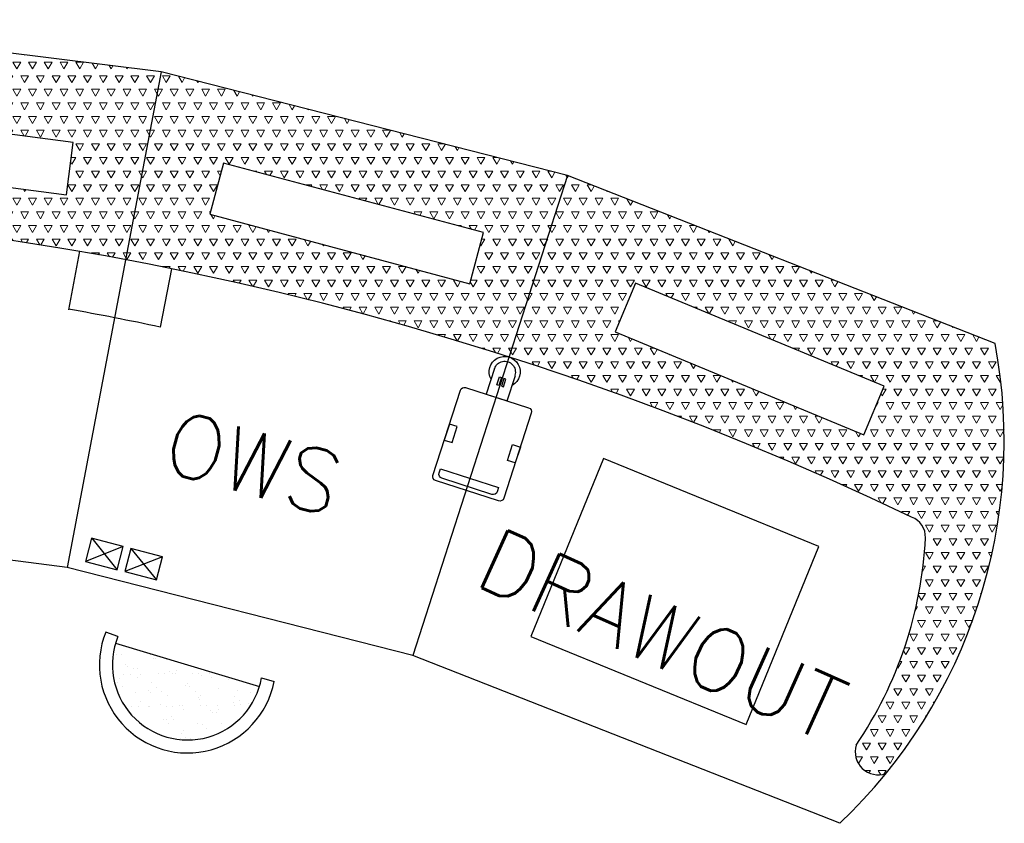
# Model space of a CAD drawing. Extents: x -82582065 to 310651827, y -37687100 to 142977471.
# Tile 61 of 122: x 105531 to 107878, y 32984 to 34900. Entities that reach past the tile are written whole.
import ezdxf

# ---------------------------------------------------------------- set-up
doc = ezdxf.new("R2010")
doc.units = 0
doc.header["$LTSCALE"] = 100
doc.header["$MEASUREMENT"] = 0
doc.linetypes.add('HIDDEN', pattern=[0.375, 0.25, -0.125])
doc.layers.add('AM_8', color=1, linetype='Continuous', lineweight=15)
doc.layers.add('PNL', color=6, linetype='Continuous')
doc.layers.add('PNLTXT', color=7, linetype='Continuous')
doc.styles.add('ROMANS', font='romans')
pattern_1 = [(59.99999999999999, (97724.40688498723, 57840.3140190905), (-18.74999996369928, 32.47595262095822), [18.75, -18.75]), (120, (97724.40688498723, 57840.3140190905), (-37.49999996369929, 2.095823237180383e-08), [18.74999999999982, -18.74999999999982]), (0, (97715.03188498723, 57856.5519953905), (18.75, 32.4759526), [18.75, -18.75])]

# ---------------------------------------------------------------- blocks, each defined once
blk = doc.blocks.new('A$C291670A8')
for p, q in [((-500, 0), (500, 0)), ((-500, 0), (-425, -1200)), ((500, 0), (425, -1200)), ((-425, -1200), (425, -1200))]:
    blk.add_line(p, q)
blk = doc.blocks.new('A$C166273C7')
blk.add_lwpolyline([(33.51484912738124, -28.96049908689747), (50.95738277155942, -90.67677140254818), (0.4655785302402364, -104.9469948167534), (-16.97695511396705, -43.23072250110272), (-15.4971697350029, -42.81249882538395)])
for points in [[(5.494093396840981, -52.87205719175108), (10.21089829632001, -51.53897233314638), (15.54029967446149, -70.39579631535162), (10.82349477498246, -71.72888117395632)], [(20.89452297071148, -48.51951772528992), (16.17771807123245, -49.85260258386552), (21.50711944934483, -68.70942656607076), (26.22392434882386, -67.37634170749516)], [(146.9588466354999, -203.7343458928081), (128.2668578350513, -209.0171608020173), (117.3954078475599, -170.5511109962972), (136.0873966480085, -165.2682960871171)], [(-24.02330772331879, -252.0581001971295), (-5.331318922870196, -246.7752852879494), (-16.20276891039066, -208.3092354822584), (-34.89475771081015, -213.5920503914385)]]:
    blk.add_lwpolyline(points, close=True)
for points in [[(100.6453793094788, -76.63372377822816), (-51.09066684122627, -119.5180554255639, 0.4142135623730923), (-57.99400961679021, -131.8608208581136), (-0.01863654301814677, -336.9929412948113, 0.4142135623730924), (12.32412888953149, -343.8962840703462), (164.0601750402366, -301.0119524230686, 0.414213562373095), (170.9635178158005, -288.6691869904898), (112.9881447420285, -83.5370665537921, 0.414213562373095)], [(28.51773200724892, -328.92786299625), (149.4040092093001, -294.7624333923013, 0.414213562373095), (156.307351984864, -282.4196679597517), (153.4042268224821, -272.1476474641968), (13.27184141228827, -311.7524997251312), (16.17496657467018, -322.0245202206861, 0.414213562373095)]]:
    blk.add_lwpolyline(points, format="xyb", close=True)
for radius, start, end in [(37.00000000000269, 329.2748023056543, 238.909500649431), (25.46593749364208, 15.78159446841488, 195.7815944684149)]:
    blk.add_arc((9.008839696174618, -35.88649895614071), radius, start, end)

msp = doc.modelspace()

# ---------------------------------------------------------------- hatches: boundary and pattern name
at = {"layer": 'AM_8'}
h = msp.add_hatch(dxfattribs=at)
h.set_pattern_fill('TRIANG', color=256, scale=100, style=0)
h.set_pattern_definition(pattern_1)
edge = h.paths.add_edge_path()
edge.add_line((105783.50062749, 34327.52113467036), (105868.3306910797, 34775.22921473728))
edge.add_line((105868.3306910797, 34775.22921473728), (104876.112792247, 34899.74283341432))
edge.add_line((104876.1127922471, 34899.74283341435), (104847.6550990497, 34444.41974225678))
edge.add_arc((104375.8212869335, 26862.63882703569), 7596.448445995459, 79.3209355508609, 86.43892811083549, ccw=False)
h.paths.add_polyline_path([(105642.6409355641, 34481.77971479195), (105006.9791988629, 34565.46617004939), (105023.4332836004, 34690.44735186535), (105659.0950203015, 34606.76089660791)], flags=16)
h = msp.add_hatch(dxfattribs=at)
h.set_pattern_fill('TRIANG', color=256, scale=100, style=0)
h.set_pattern_definition(pattern_1)
edge = h.paths.add_edge_path()
edge.add_arc((106687.2078575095, 34060.09619839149), 37.0000000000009, 73.43467988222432, 74.94314112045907, ccw=False)
edge.add_line((106697.7568632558, 34095.56052522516), (106837.3234086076, 34528.13993253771))
edge.add_line((106837.3234086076, 34528.13993253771), (105868.3306910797, 34775.22921473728))
edge.add_line((105868.3306910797, 34775.22921473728), (105783.5006274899, 34327.52113467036))
edge.add_arc((104375.8212869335, 26862.63882703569), 7596.448445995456, 72.2095080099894, 79.32093555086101, ccw=False)
h.paths.add_polyline_path([(106603.951152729, 34270.30693016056), (105984.6508646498, 34436.24794222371), (106017.2775001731, 34558.01220367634), (106636.5777882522, 34392.07119161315)], flags=16)
h = msp.add_hatch(dxfattribs=at)
h.set_pattern_fill('TRIANG', color=256, scale=100, style=0)
h.set_pattern_definition(pattern_1)
edge = h.paths.add_edge_path()
edge.add_arc((106727.4300444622, 33711.54727522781), 963.7933821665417, 325.82345108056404, 357.19533878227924, ccw=False)
edge.add_arc((107577.8179280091, 33154.56764928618), 55.27090800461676, 163.6341127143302, 288.8601468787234)
edge.add_arc((106619.1921222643, 33896.11758496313), 1258.467739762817, 320.8901306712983, 370.6023901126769)
edge.add_line((107856.1748913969, 34127.66602674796), (106837.3234086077, 34528.13993253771))
edge.add_line((106837.3234086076, 34528.13993253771), (106697.7568632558, 34095.56052522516))
edge.add_arc((106687.2078575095, 34060.09619839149), 37.00000000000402, 69.44912546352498, 73.43467988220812, ccw=False)
edge.add_arc((104375.8212869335, 26862.63882703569), 7596.448445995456, 64.409077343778, 72.18275857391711, ccw=False)
edge.add_arc((107640.1288483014, 33666.83442739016), 49.9999999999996, -2.8046612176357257, 70.21551627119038, ccw=False)
h.paths.add_polyline_path([(107591.3928249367, 34026.30403222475), (107543.1518894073, 33909.84011140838), (106950.8094495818, 34155.19638355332), (106999.050385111, 34271.6603043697)], flags=16)

# ---------------------------------------------------------------- linework, layer by layer
for p, q in [((106837.3234086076, 34528.13993253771), (106468.1418161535, 33383.88036766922)), ((107856.1748913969, 34127.66602674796), (106837.3234086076, 34528.13993253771)), ((105702.9858225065, 33663.35420854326), (105763.1745915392, 33588.54709419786)), ((105777.8967384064, 33643.74755537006), (105687.9973055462, 33608.26394781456)), ((105796.1453132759, 33639.03974732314), (105857.1213940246, 33564.1440273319)), ((105871.6057002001, 33619.39279995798), (105782.0997405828, 33584.09775368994)), ((107486.0228934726, 32983.78789339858), (106468.1418161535, 33383.88036766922))]:
    msp.add_line(p, q)
at = {"color": 3}
for p, q in [((105673.831334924, 34347.60007405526), (105647.6831730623, 34208.3369252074)), ((105892.9135573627, 34306.08918852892), (105866.3041504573, 34166.91343467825))]:
    msp.add_line(p, q, dxfattribs=at)
at = {"color": 1, "linetype": 'HIDDEN', "ltscale": 150}
for p, q in [((106922.8946262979, 33853.3126325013), (106749.5995701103, 33429.36355124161)), ((107435.7063970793, 33643.69372174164), (106922.8946262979, 33853.3126325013)), ((107262.4113408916, 33219.74464048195), (107435.7063970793, 33643.69372174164)), ((106749.5995701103, 33429.36355124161), (107262.4113408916, 33219.74464048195))]:
    msp.add_line(p, q, dxfattribs=at)
at = {"linetype": 'Continuous'}
for p, q in [((105756.7077434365, 33394.18074543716), (105756.7077434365, 33394.18074543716)), ((105756.7077434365, 33394.18074543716), (105756.7077434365, 33394.18074543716)), ((105761.1703320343, 33386.67393900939), (105761.1703320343, 33386.67393900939)), ((105761.1703320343, 33386.67393900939), (105761.1703320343, 33386.67393900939)), ((105774.3408804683, 33386.14985503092), (105774.3408804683, 33386.14985503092)), ((105774.3408804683, 33386.14985503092), (105774.3408804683, 33386.14985503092)), ((105842.3546828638, 33385.59617072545), (105842.3546828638, 33385.59617072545)), ((105842.3546828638, 33385.59617072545), (105842.3546828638, 33385.59617072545)), ((105850.5362153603, 33376.99307389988), (105850.5362153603, 33376.99307389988)), ((105850.5362153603, 33376.99307389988), (105850.5362153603, 33376.99307389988)), ((105853.9990330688, 33376.14053175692), (105853.9990330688, 33376.14053175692)), ((105853.9990330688, 33376.14053175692), (105853.9990330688, 33376.14053175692)), ((105880.7556647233, 33373.73800519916), (105880.7556647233, 33373.73800519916)), ((105880.7556647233, 33373.73800519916), (105880.7556647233, 33373.73800519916)), ((105783.2365715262, 33363.57892718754), (105783.2365715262, 33363.57892718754)), ((105783.2365715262, 33363.57892718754), (105783.2365715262, 33363.57892718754)), ((105788.1493174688, 33357.91192380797), (105788.1493174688, 33357.91192380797)), ((105788.1493174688, 33357.91192380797), (105788.1493174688, 33357.91192380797)), ((105803.0899927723, 33352.63363872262), (105803.0899927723, 33352.63363872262)), ((105803.0899927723, 33352.63363872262), (105803.0899927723, 33352.63363872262)), ((105811.4175060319, 33353.56047736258), (105811.4175060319, 33353.56047736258)), ((105811.4175060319, 33353.56047736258), (105811.4175060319, 33353.56047736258)), ((105903.9438255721, 33346.98974924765), (105903.9438255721, 33346.98974924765)), ((105903.9438255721, 33346.98974924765), (105903.9438255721, 33346.98974924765)), ((105769.5965174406, 33328.50918172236), (105769.5965174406, 33328.50918172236)), ((105769.5965174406, 33328.50918172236), (105769.5965174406, 33328.50918172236)), ((105779.7233799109, 33338.46777924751), (105779.7233799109, 33338.46777924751)), ((105779.7233799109, 33338.46777924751), (105779.7233799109, 33338.46777924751)), ((105795.4713401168, 33338.72125381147), (105795.4713401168, 33338.72125381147)), ((105795.4713401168, 33338.72125381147), (105795.4713401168, 33338.72125381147)), ((105811.3374783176, 33331.16366785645), (105811.3374783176, 33331.16366785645)), ((105811.3374783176, 33331.16366785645), (105811.3374783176, 33331.16366785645)), ((105820.0681541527, 33339.11715693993), (105820.0681541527, 33339.11715693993)), ((105820.0681541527, 33339.11715693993), (105820.0681541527, 33339.11715693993)), ((105861.1628312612, 33339.77860484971), (105861.1628312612, 33339.77860484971)), ((105861.1628312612, 33339.77860484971), (105861.1628312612, 33339.77860484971)), ((105876.9107914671, 33340.03207941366), (105876.9107914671, 33340.03207941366)), ((105876.9107914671, 33340.03207941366), (105876.9107914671, 33340.03207941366)), ((105889.5430403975, 33345.55990987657), (105889.5430403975, 33345.55990987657)), ((105889.5430403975, 33345.55990987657), (105889.5430403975, 33345.55990987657)), ((105895.9186938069, 33342.10023147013), (105895.9186938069, 33342.10023147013)), ((105895.9186938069, 33342.10023147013), (105895.9186938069, 33342.10023147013)), ((105901.507605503, 33340.42798254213), (105901.507605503, 33340.42798254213)), ((105901.507605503, 33340.42798254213), (105901.507605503, 33340.42798254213)), ((105942.6022826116, 33341.0894304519), (105942.6022826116, 33341.0894304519)), ((105942.6022826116, 33341.0894304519), (105942.6022826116, 33341.0894304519)), ((105958.3502428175, 33341.34290501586), (105958.3502428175, 33341.34290501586)), ((105958.3502428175, 33341.34290501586), (105958.3502428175, 33341.34290501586)), ((105965.73837529, 33336.40312874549), (105965.73837529, 33336.40312874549)), ((105965.73837529, 33336.40312874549), (105965.73837529, 33336.40312874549)), ((105982.9470568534, 33341.73880814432), (105982.9470568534, 33341.73880814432)), ((105982.9470568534, 33341.73880814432), (105982.9470568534, 33341.73880814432)), ((105988.7473948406, 33331.56682421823), (105988.7473948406, 33331.56682421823)), ((105988.7473948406, 33331.56682421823), (105988.7473948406, 33331.56682421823)), ((106023.0790009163, 33332.21401238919), (106023.0790009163, 33332.21401238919)), ((106023.0790009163, 33332.21401238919), (106023.0790009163, 33332.21401238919)), ((106027.9917468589, 33326.54700900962), (106027.9917468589, 33326.54700900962)), ((106027.9917468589, 33326.54700900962), (106027.9917468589, 33326.54700900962)), ((105764.989737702, 33318.7255428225), (105764.989737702, 33318.7255428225)), ((105764.989737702, 33318.7255428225), (105764.989737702, 33318.7255428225)), ((105776.6340879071, 33309.26990385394), (105776.6340879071, 33309.26990385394)), ((105776.6340879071, 33309.26990385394), (105776.6340879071, 33309.26990385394)), ((105837.8663064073, 33300.56184960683), (105837.8663064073, 33300.56184960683)), ((105837.8663064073, 33300.56184960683), (105837.8663064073, 33300.56184960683)), ((105845.7918523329, 33319.35240059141), (105845.7918523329, 33319.35240059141)), ((105845.7918523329, 33319.35240059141), (105845.7918523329, 33319.35240059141)), ((105857.8184387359, 33308.19213557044), (105857.8184387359, 33308.19213557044)), ((105857.8184387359, 33308.19213557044), (105857.8184387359, 33308.19213557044)), ((105926.6196659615, 33312.97053220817), (105926.6196659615, 33312.97053220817)), ((105926.6196659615, 33312.97053220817), (105926.6196659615, 33312.97053220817)), ((105930.4726536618, 33316.38793099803), (105930.4726536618, 33316.38793099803)), ((105930.4726536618, 33316.38793099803), (105930.4726536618, 33316.38793099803)), ((105935.3853996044, 33310.72092761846), (105935.3853996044, 33310.72092761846)), ((105935.3853996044, 33310.72092761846), (105935.3853996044, 33310.72092761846)), ((106004.7452003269, 33304.96996472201), (106004.7452003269, 33304.96996472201)), ((106004.7452003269, 33304.96996472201), (106004.7452003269, 33304.96996472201)), ((106051.1799077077, 33299.7987530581), (106051.1799077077, 33299.7987530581)), ((106051.1799077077, 33299.7987530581), (106051.1799077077, 33299.7987530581)), ((105806.6731430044, 33295.91980405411), (105806.6731430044, 33295.91980405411)), ((105806.6731430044, 33295.91980405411), (105806.6731430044, 33295.91980405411)), ((105842.7790523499, 33294.89484622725), (105842.7790523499, 33294.89484622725)), ((105842.7790523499, 33294.89484622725), (105842.7790523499, 33294.89484622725)), ((105869.462788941, 33298.73649660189), (105869.462788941, 33298.73649660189)), ((105869.462788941, 33298.73649660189), (105869.462788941, 33298.73649660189)), ((105884.7986773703, 33287.91923656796), (105884.7986773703, 33287.91923656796)), ((105884.7986773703, 33287.91923656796), (105884.7986773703, 33287.91923656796)), ((105950.6471397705, 33297.65872831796), (105950.6471397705, 33297.65872831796)), ((105950.6471397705, 33297.65872831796), (105950.6471397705, 33297.65872831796)), ((105958.5735604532, 33283.97267166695), (105958.5735604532, 33283.97267166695)), ((105958.5735604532, 33283.97267166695), (105958.5735604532, 33283.97267166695)), ((105960.9940122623, 33278.76245543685), (105960.9940122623, 33278.76245543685)), ((105960.9940122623, 33278.76245543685), (105960.9940122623, 33278.76245543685)), ((105962.2914899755, 33288.20308934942), (105962.2914899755, 33288.20308934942)), ((105962.2914899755, 33288.20308934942), (105962.2914899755, 33288.20308934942)), ((106043.4758408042, 33287.12532106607), (106043.4758408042, 33287.12532106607)), ((106043.4758408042, 33287.12532106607), (106043.4758408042, 33287.12532106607)), ((106055.1201910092, 33277.66968209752), (106055.1201910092, 33277.66968209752)), ((106055.1201910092, 33277.66968209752), (106055.1201910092, 33277.66968209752)), ((106080.9405352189, 33295.81318359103), (106080.9405352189, 33295.81318359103)), ((106080.9405352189, 33295.81318359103), (106080.9405352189, 33295.81318359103)), ((105798.7204497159, 33261.75357561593), (105798.7204497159, 33261.75357561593)), ((105798.7204497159, 33261.75357561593), (105798.7204497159, 33261.75357561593)), ((105814.4684099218, 33262.00705017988), (105814.4684099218, 33262.00705017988)), ((105814.4684099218, 33262.00705017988), (105814.4684099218, 33262.00705017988)), ((105818.5537486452, 33275.22960356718), (105818.5537486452, 33275.22960356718)), ((105818.5537486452, 33275.22960356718), (105818.5537486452, 33275.22960356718)), ((105839.0652239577, 33262.40295330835), (105839.0652239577, 33262.40295330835)), ((105839.0652239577, 33262.40295330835), (105839.0652239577, 33262.40295330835)), ((105841.0474893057, 33261.71172728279), (105841.0474893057, 33261.71172728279)), ((105841.0474893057, 33261.71172728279), (105841.0474893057, 33261.71172728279)), ((105865.9672131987, 33268.14659027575), (105865.9672131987, 33268.14659027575)), ((105865.9672131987, 33268.14659027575), (105865.9672131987, 33268.14659027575)), ((105880.1599010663, 33263.06440121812), (105880.1599010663, 33263.06440121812)), ((105880.1599010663, 33263.06440121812), (105880.1599010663, 33263.06440121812)), ((105895.9078612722, 33263.31787578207), (105895.9078612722, 33263.31787578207)), ((105895.9078612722, 33263.31787578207), (105895.9078612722, 33263.31787578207)), ((105911.3824496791, 33264.69619631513), (105911.3824496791, 33264.69619631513)), ((105911.3824496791, 33264.69619631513), (105911.3824496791, 33264.69619631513)), ((105920.5046753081, 33263.71377891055), (105920.5046753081, 33263.71377891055)), ((105920.5046753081, 33263.71377891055), (105920.5046753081, 33263.71377891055)), ((105921.8753029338, 33255.32985889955), (105921.8753029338, 33255.32985889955)), ((105921.8753029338, 33255.32985889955), (105921.8753029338, 33255.32985889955)), ((105961.5993524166, 33264.37522682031), (105961.5993524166, 33264.37522682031)), ((105961.5993524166, 33264.37522682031), (105961.5993524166, 33264.37522682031)), ((105977.3473126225, 33264.62870138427), (105977.3473126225, 33264.62870138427)), ((105977.3473126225, 33264.62870138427), (105977.3473126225, 33264.62870138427)), ((105985.1023885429, 33253.37085341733), (105985.1023885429, 33253.37085341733)), ((105985.1023885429, 33253.37085341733), (105985.1023885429, 33253.37085341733)), ((106001.9441266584, 33265.02460451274), (106001.9441266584, 33265.02460451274)), ((106001.9441266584, 33265.02460451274), (106001.9441266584, 33265.02460451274)), ((106004.2111507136, 33254.16278906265), (106004.2111507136, 33254.16278906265)), ((106004.2111507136, 33254.16278906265), (106004.2111507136, 33254.16278906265)), ((106041.8218258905, 33272.38058705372), (106041.8218258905, 33272.38058705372)), ((106041.8218258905, 33272.38058705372), (106041.8218258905, 33272.38058705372)), ((106043.038803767, 33265.6860524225), (106043.038803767, 33265.6860524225)), ((106043.038803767, 33265.6860524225), (106043.038803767, 33265.6860524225)), ((106058.7867639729, 33265.93952698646), (106058.7867639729, 33265.93952698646)), ((106058.7867639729, 33265.93952698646), (106058.7867639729, 33265.93952698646)), ((106077.7087357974, 33269.19693480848), (106077.7087357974, 33269.19693480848)), ((106077.7087357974, 33269.19693480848), (106077.7087357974, 33269.19693480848)), ((105801.9287799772, 33238.27913074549), (105801.9287799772, 33238.27913074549)), ((105801.9287799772, 33238.27913074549), (105801.9287799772, 33238.27913074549)), ((105873.2821946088, 33230.788100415), (105873.2821946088, 33230.788100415)), ((105873.2821946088, 33230.788100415), (105873.2821946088, 33230.788100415)), ((105880.0543143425, 33230.27856325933), (105880.0543143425, 33230.27856325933)), ((105880.0543143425, 33230.27856325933), (105880.0543143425, 33230.27856325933)), ((105892.4960412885, 33237.54477202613), (105892.4960412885, 33237.54477202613)), ((105892.4960412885, 33237.54477202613), (105892.4960412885, 33237.54477202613)), ((105897.4087872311, 33231.87776864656), (105897.4087872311, 33231.87776864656)), ((105897.4087872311, 33231.87776864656), (105897.4087872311, 33231.87776864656)), ((105990.0151344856, 33247.70385003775), (105990.0151344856, 33247.70385003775)), ((105990.0151344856, 33247.70385003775), (105990.0151344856, 33247.70385003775)), ((106000.0008372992, 33247.32929141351), (106000.0008372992, 33247.32929141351)), ((106000.0008372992, 33247.32929141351), (106000.0008372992, 33247.32929141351)), ((105884.9265448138, 33221.33246144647), (105884.9265448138, 33221.33246144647)), ((105884.9265448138, 33221.33246144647), (105884.9265448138, 33221.33246144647)), ((105956.2496492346, 33221.12178212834), (105956.2496492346, 33221.12178212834)), ((105956.2496492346, 33221.12178212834), (105956.2496492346, 33221.12178212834)), ((105966.1108956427, 33220.25469316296), (105966.1108956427, 33220.25469316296)), ((105966.1108956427, 33220.25469316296), (105966.1108956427, 33220.25469316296)), ((105977.7552458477, 33210.79905419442), (105977.7552458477, 33210.79905419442)), ((105977.7552458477, 33210.79905419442), (105977.7552458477, 33210.79905419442)), ((106013.2032953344, 33220.95559408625), (106013.2032953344, 33220.95559408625)), ((106013.2032953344, 33220.95559408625), (106013.2032953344, 33220.95559408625)), ((105899.1569708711, 33186.35019758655), (105899.1569708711, 33186.35019758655)), ((105899.1569708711, 33186.35019758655), (105899.1569708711, 33186.35019758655)), ((105914.904931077, 33186.6036721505), (105914.904931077, 33186.6036721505)), ((105914.904931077, 33186.6036721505), (105914.904931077, 33186.6036721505)), ((105917.1309399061, 33197.68918559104), (105917.1309399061, 33197.68918559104)), ((105917.1309399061, 33197.68918559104), (105917.1309399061, 33197.68918559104)), ((105920.5969480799, 33205.12951269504), (105920.5969480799, 33205.12951269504)), ((105920.5969480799, 33205.12951269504), (105920.5969480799, 33205.12951269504)), ((105926.8462055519, 33187.29216115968), (105926.8462055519, 33187.29216115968)), ((105926.8462055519, 33187.29216115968), (105926.8462055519, 33187.29216115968)), ((105939.5017451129, 33186.99957527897), (105939.5017451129, 33186.99957527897)), ((105939.5017451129, 33186.99957527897), (105939.5017451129, 33186.99957527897))]:
    msp.add_line(p, q, dxfattribs=at)
for points in [[(105659.0950203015, 34606.76089660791), (105023.4332836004, 34690.44735186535), (105006.9791988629, 34565.46617004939), (105642.6409355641, 34481.77971479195)], [(106636.5777882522, 34392.07119161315), (106017.2775001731, 34558.01220367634), (105984.6508646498, 34436.24794222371), (106603.951152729, 34270.30693016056)], [(107591.3928249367, 34026.30403222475), (106999.050385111, 34271.6603043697), (106950.8094495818, 34155.19638355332), (107543.1518894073, 33909.84011140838)], [(105688.0815717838, 33608.00581773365), (105763.3785390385, 33588.23197878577), (105777.9394236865, 33643.67849361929), (105702.6424564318, 33663.45233256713)], [(105781.7785276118, 33583.78694284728), (105857.0754948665, 33564.01310389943), (105871.6363795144, 33619.45961873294), (105796.3394122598, 33639.23345768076)]]:
    msp.add_lwpolyline(points, close=True)
for centre, radius, start, end in [((104375.8212869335, 26862.63882703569), 7596.448445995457, 64.40907734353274, 115.6312298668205), ((106619.1921222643, 33896.11758496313), 1258.467739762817, 313.5350798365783, 10.6023901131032), ((107640.1288483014, 33666.83442739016), 50.00000000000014, 357.1953387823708, 70.21551626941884), ((106727.4300444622, 33711.54727522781), 963.7933821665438, 325.8234510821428, 357.1953387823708), ((107577.8179280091, 33154.56764928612), 55.2709080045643, 163.6341127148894, 288.8601468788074)]:
    msp.add_arc(centre, radius, start, end)
at = {"color": 3}
msp.add_arc((104298.6391602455, 26735.29584099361), 7595.163828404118, 78.08835531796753, 79.76702071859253, dxfattribs=at)
at = {"layer": 'PNL', "color": 2}
for p, q in [((105765.483181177, 33428.86514907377), (105736.3904458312, 33439.6102113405)), ((105759.9048225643, 33413.04544367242), (106102.7368179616, 33309.94247120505)), ((106107.6421827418, 33330.643071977), (106137.5918895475, 33322.09540446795))]:
    msp.add_line(p, q, dxfattribs=at)
for radius, start, end in [(209.9999999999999, 158.1620856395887, 349.1865349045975), (178.9999999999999, 157.8906552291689, 350.0754422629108)]:
    msp.add_arc((105931.320820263, 33361.49395743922), radius, start, end, dxfattribs=at)

# ---------------------------------------------------------------- block references
at = {"xscale": -1}
for name, p, rotation in [('A$C291670A8', (105372.2217416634, 34837.4860240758), 352.8473312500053), ('A$C291670A8', (106352.8270498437, 34651.6845736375), 345.6946625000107), ('A$C166273C7', (106697.5257092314, 34095.62846451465), 357.8999225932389)]:
    msp.add_blockref(name, p, dxfattribs=dict(at, rotation=rotation))

# ---------------------------------------------------------------- texts
at = {"layer": 'PNLTXT', "style": 'ROMANS'}
for s, rotation, p in [('OWS', 344.7415240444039, (105864.4926211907, 33826.01386103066)), ('DRAWOUT', 335.7415240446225, (106609.6840331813, 33555.54267424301))]:
    msp.add_text(s, height=150, rotation=rotation, dxfattribs=at).set_placement(p)

doc.saveas('drawing.dxf')
